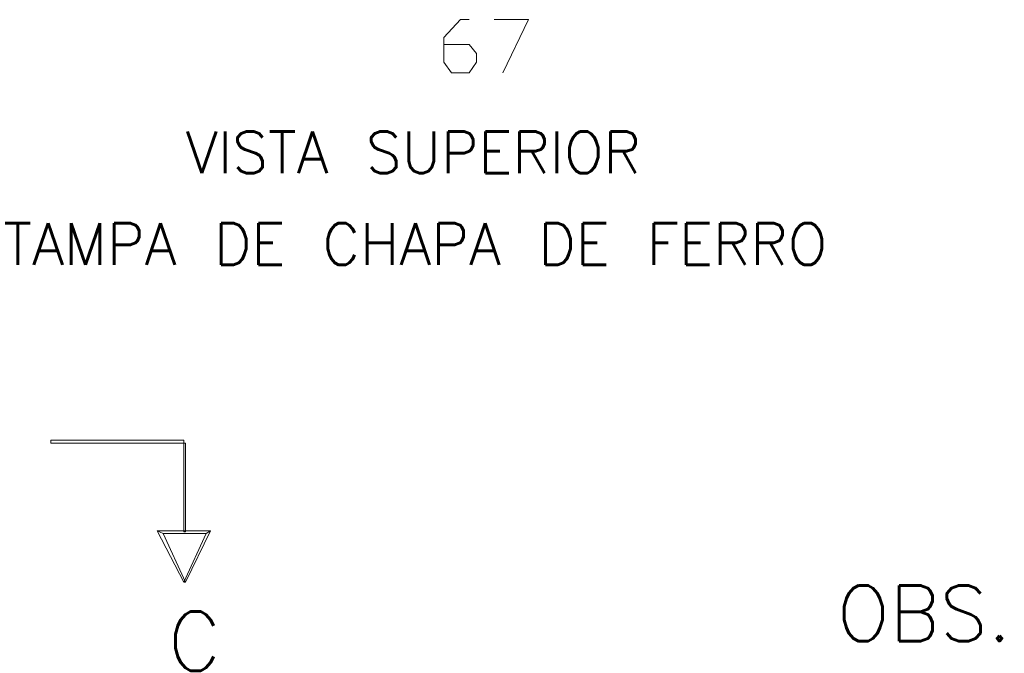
# Model space of a CAD drawing. Header units: metres. Extents: x -81 to 1042, y -541 to 334.
# Tile 116 of 130: x 927.53 to 929.19, y 238.89 to 239.97. Entities that reach past the tile are written whole.
import ezdxf

# ---------------------------------------------------------------- set-up
doc = ezdxf.new("R2010")
doc.units = ezdxf.units.M
doc.layers.add('LAYER 1', color=7, linetype='Continuous', lineweight=20)
doc.styles.add('txt', font='txt.shx')

msp = doc.modelspace()

# ---------------------------------------------------------------- linework, layer by layer
at = {"layer": 'LAYER 1', "color": 7}
for p, q in [((928.2433, 239.9356), (928.2713, 239.9656)), ((928.2713, 239.9656), (928.2863, 239.9656)), ((928.3283, 239.9656), (928.3863, 239.9656)), ((928.3863, 239.9656), (928.3433, 239.8756)), ((928.2433, 239.8936), (928.2433, 239.9356)), ((928.2433, 239.9236), (928.2863, 239.9236)), ((928.2863, 239.9236), (928.2983, 239.9086)), ((928.2983, 239.9086), (928.2983, 239.8936)), ((928.2563, 239.8756), (928.2433, 239.8936)), ((928.2983, 239.8936), (928.2863, 239.8756)), ((928.2863, 239.8756), (928.2563, 239.8756)), ((927.8033, 239.2536), (927.5783, 239.2536)), ((927.5783, 239.2536), (927.5783, 239.2486)), ((927.8033, 239.2486), (927.8033, 239.2536)), ((927.5783, 239.2486), (927.8033, 239.2486)), ((927.8063, 239.2486), (927.8033, 239.2486)), ((927.8033, 239.2486), (927.8033, 239.0986)), ((927.8063, 239.0986), (927.8063, 239.2486)), ((927.7683, 239.0956), (927.7583, 239.1006)), ((927.7583, 239.1006), (927.8033, 239.0136)), ((927.8483, 239.1006), (927.7583, 239.1006)), ((927.7583, 239.1006), (927.7683, 239.0956)), ((927.8063, 239.0136), (927.7683, 239.0956)), ((927.7683, 239.0956), (927.8413, 239.0956)), ((927.8033, 239.0986), (927.8063, 239.0986)), ((927.8413, 239.0956), (927.8033, 239.0136)), ((927.8063, 239.0136), (927.8483, 239.1006)), ((927.8413, 239.0956), (927.8483, 239.1006)), ((927.8483, 239.1006), (927.8413, 239.0956)), ((927.8033, 239.0136), (927.8063, 239.0136)), ((927.8033, 239.0136), (927.8063, 239.0136))]:
    msp.add_line(p, q, dxfattribs=at)

# ---------------------------------------------------------------- texts
at = {"insert": (927.7763, 238.8636), "char_height": 0.1, "width": 0.12, "attachment_point": 7, "line_spacing_factor": 0.798, "style": 'txt'}
msp.add_mtext('C', dxfattribs=at)
at = {"layer": 'LAYER 1', "color": 7, "attachment_point": 7, "line_spacing_factor": 0.798, "style": 'txt'}
for s, insert, char_height, width in [('          VISTA SUPERIOR', (927.1783, 239.7058), 0.070507, 2.03061), ('TAMPA DE CHAPA DE FERRO', (927.4983, 239.5508), 0.070507, 1.946001), ('OBS.', (928.9083, 238.9137), 0.09434, 0.452821)]:
    msp.add_mtext(s, dxfattribs=dict(at, insert=insert, char_height=char_height, width=width))

doc.saveas('drawing.dxf')
